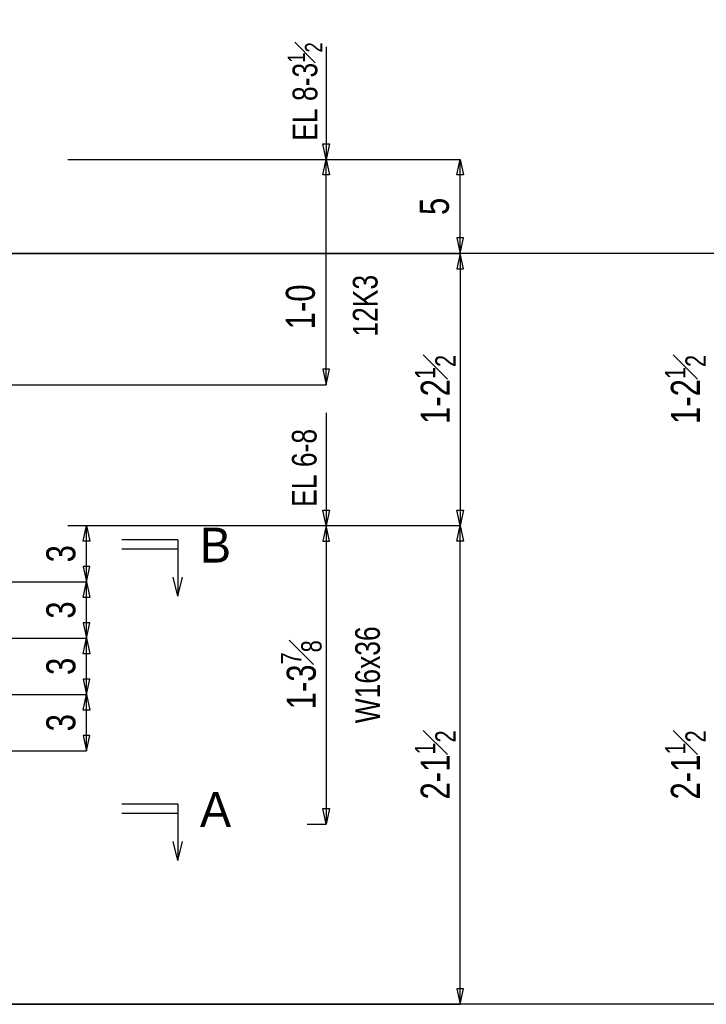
# Model space of a CAD drawing. Header units: inches. Extents: x -17.2 to 17.5, y -11.2 to 11.2.
# Tile 5 of 11: x -6.5 to -3.5, y 3 to 7.4. Entities that reach past the tile are written whole.
import ezdxf
from ezdxf.enums import TextEntityAlignment as Align

# ---------------------------------------------------------------- set-up
doc = ezdxf.new("R2010")
doc.units = ezdxf.units.IN
doc.header["$LTSCALE"] = 2.5
doc.header["$MEASUREMENT"] = 0
doc.layers.add('Outline', color=7, linetype='Continuous')
doc.styles.add('MTextWidth', font='txt', dxfattribs={"width": 0.8, "height": 0.2})

msp = doc.modelspace()

# ---------------------------------------------------------------- linework, layer by layer
at = {"color": 1, "linetype": 'Continuous'}
for p, q in [((-5.1728, 7.291), (-5.1728, 6.791)), ((-5.1728, 6.791), (-5.1876, 6.8599)), ((-5.1876, 6.8599), (-5.158, 6.8599)), ((-5.158, 6.8599), (-5.1728, 6.791)), ((-6.3196, 6.791), (-4.5778, 6.791)), ((-6.3196, 6.791), (-5.1728, 6.791)), ((-5.1876, 6.7221), (-5.1728, 6.791)), ((-5.1728, 6.791), (-5.1728, 6.791)), ((-5.1728, 5.791), (-5.1728, 6.791)), ((-5.1728, 6.791), (-5.158, 6.7221)), ((-4.5926, 6.7221), (-4.5778, 6.791)), ((-4.5778, 6.3743), (-4.5778, 6.791)), ((-4.5778, 6.791), (-4.5631, 6.7221)), ((-5.158, 6.7221), (-5.1876, 6.7221)), ((-4.5631, 6.7221), (-4.5926, 6.7221)), ((-4.5631, 6.4432), (-4.5926, 6.4432)), ((-4.5926, 6.4432), (-4.5778, 6.3743)), ((-4.5778, 6.3743), (-4.5631, 6.4432)), ((-4.5778, 6.3743), (-4.5778, 6.3743)), ((-5.158, 5.8599), (-5.1876, 5.8599)), ((-5.1876, 5.8599), (-5.1728, 5.791)), ((-5.1728, 5.791), (-5.158, 5.8599)), ((-6.5696, 5.791), (-5.1728, 5.791)), ((-6.3196, 5.166), (-6.2363, 5.166)), ((-6.251, 5.0971), (-6.2363, 5.166)), ((-6.2363, 4.916), (-6.2363, 5.166)), ((-6.2363, 5.166), (-6.2215, 5.0971)), ((-6.2215, 5.0971), (-6.251, 5.0971)), ((-6.2215, 4.9849), (-6.251, 4.9849)), ((-6.251, 4.9849), (-6.2363, 4.916)), ((-6.2363, 4.916), (-6.2215, 4.9849)), ((-7.9915, 4.916), (-6.2363, 4.916)), ((-6.251, 4.8471), (-6.2363, 4.916)), ((-6.2363, 4.666), (-6.2363, 4.916)), ((-6.2363, 4.916), (-6.2215, 4.8471)), ((-6.2363, 4.916), (-6.2363, 4.916)), ((-6.2215, 4.8471), (-6.251, 4.8471)), ((-6.2215, 4.7349), (-6.251, 4.7349)), ((-6.251, 4.7349), (-6.2363, 4.666)), ((-6.2363, 4.666), (-6.2215, 4.7349)), ((-7.9915, 4.666), (-6.2363, 4.666)), ((-7.9915, 4.666), (-6.2363, 4.666)), ((-6.251, 4.5971), (-6.2363, 4.666)), ((-6.2363, 4.416), (-6.2363, 4.666)), ((-6.2363, 4.666), (-6.2215, 4.5971)), ((-6.2215, 4.5971), (-6.251, 4.5971)), ((-6.2215, 4.4849), (-6.251, 4.4849)), ((-6.251, 4.4849), (-6.2363, 4.416)), ((-6.2363, 4.416), (-6.2215, 4.4849)), ((-7.9915, 4.416), (-6.2363, 4.416)), ((-7.9915, 4.416), (-6.2363, 4.416)), ((-6.251, 4.3471), (-6.2363, 4.416)), ((-6.2363, 4.166), (-6.2363, 4.416)), ((-6.2363, 4.416), (-6.2215, 4.3471)), ((-6.2215, 4.3471), (-6.251, 4.3471)), ((-6.2215, 4.2349), (-6.251, 4.2349)), ((-6.251, 4.2349), (-6.2363, 4.166)), ((-6.2363, 4.166), (-6.2215, 4.2349)), ((-6.5696, 4.166), (-6.2363, 4.166))]:
    msp.add_line(p, q, dxfattribs=at)
at = {"layer": 'Outline', "color": 1, "linetype": 'Continuous'}
for p, q in [((-0.3153, 6.3743), (-12.9878, 6.3743)), ((-8.731, 6.3743), (-4.5778, 6.3743)), ((-4.5778, 6.3743), (-4.5926, 6.3054)), ((-4.5631, 6.3054), (-4.5778, 6.3743)), ((-4.5778, 6.3743), (-4.5778, 5.166)), ((-4.5926, 6.3054), (-4.5631, 6.3054)), ((-5.1728, 5.666), (-5.1728, 5.166)), ((-5.1728, 5.166), (-5.1876, 5.2349)), ((-5.1876, 5.2349), (-5.158, 5.2349)), ((-5.158, 5.2349), (-5.1728, 5.166)), ((-4.5778, 5.166), (-4.5926, 5.2349)), ((-4.5926, 5.2349), (-4.5631, 5.2349)), ((-4.5631, 5.2349), (-4.5778, 5.166)), ((-6.2363, 5.166), (-4.5778, 5.166)), ((-5.1728, 5.166), (-5.1876, 5.0971)), ((-5.1728, 5.166), (-5.1728, 5.166)), ((-5.1728, 5.166), (-5.1728, 5.166)), ((-5.158, 5.0971), (-5.1728, 5.166)), ((-5.1728, 5.166), (-5.1728, 3.841)), ((-4.5926, 5.0971), (-4.5778, 5.166)), ((-4.5778, 3.041), (-4.5778, 5.166)), ((-4.5778, 5.166), (-4.5631, 5.0971)), ((-4.5778, 5.166), (-4.5778, 5.166)), ((-5.1876, 5.0971), (-5.158, 5.0971)), ((-4.5631, 5.0971), (-4.5926, 5.0971)), ((-5.1728, 3.841), (-5.1876, 3.9099)), ((-5.1876, 3.9099), (-5.158, 3.9099)), ((-5.158, 3.9099), (-5.1728, 3.841)), ((-5.2561, 3.841), (-5.1728, 3.841)), ((-4.5631, 3.1099), (-4.5926, 3.1099)), ((-4.5926, 3.1099), (-4.5778, 3.041)), ((-4.5778, 3.041), (-4.5631, 3.1099)), ((-0.3734, 3.041), (-13.6817, 3.041)), ((-8.731, 3.041), (-4.5778, 3.041))]:
    msp.add_line(p, q, dxfattribs=at)
at = {"layer": 'Outline', "color": 3, "linetype": 'Continuous'}
for p, q in [((-5.8303, 5.103), (-6.0803, 5.103)), ((-5.8303, 5.103), (-5.8303, 4.853)), ((-5.8303, 5.0613), (-6.0803, 5.0613)), ((-5.8303, 4.853), (-5.8511, 4.9363)), ((-5.8303, 4.853), (-5.8095, 4.9363)), ((-5.8303, 3.9297), (-6.0803, 3.9297)), ((-5.8303, 3.9297), (-5.8303, 3.6797)), ((-5.8303, 3.888), (-6.0803, 3.888)), ((-5.8303, 3.6797), (-5.8511, 3.763)), ((-5.8303, 3.6797), (-5.8095, 3.763))]:
    msp.add_line(p, q, dxfattribs=at)

# ---------------------------------------------------------------- texts
at = {"color": 2, "linetype": 'Continuous', "width": 0.8}
for s, height, p in [('5', 0.129, (-4.6275, 6.5827)), ('12K3', 0.10967, (-4.9442, 6.1417)), ('1-0', 0.12902, (-5.2224, 6.1364)), ('3', 0.129, (-6.2859, 5.041)), ('3', 0.129, (-6.2859, 4.791)), ('3', 0.129, (-6.2859, 4.541)), ('3', 0.129, (-6.2859, 4.291))]:
    msp.add_text(s, height=height, rotation=90, dxfattribs=at).set_placement(p, align=Align.CENTER)
at = {"color": 1, "linetype": 'Continuous', "insert": (-5.1897, 6.8743), "char_height": 0.109669, "attachment_point": 7, "rotation": 90, "style": 'MTextWidth'}
msp.add_mtext('\\A1;EL 8-3{\\H0.70x;\\S1#2;}', dxfattribs=at)
at = {"color": 2, "linetype": 'Continuous', "char_height": 0.129022, "attachment_point": 8, "rotation": 90, "style": 'MTextWidth'}
for s, insert in [('\\A1;1-2{\\H0.70x;\\S1#2;}', (-3.487, 5.7702)), ('\\A1;2-1{\\H0.70x;\\S1#2;}', (-3.487, 4.1035))]:
    msp.add_mtext(s, dxfattribs=dict(at, insert=insert))
at = {"layer": 'Outline', "color": 1, "linetype": 'Continuous', "width": 0.8}
msp.add_text('EL 6-8', height=0.10967, rotation=90, dxfattribs=at).set_placement((-5.215, 5.2493))
at = {"layer": 'Outline', "color": 3, "linetype": 'Continuous'}
for s, p in [('B', (-5.6636, 5.0792)), ('A', (-5.6636, 3.9059))]:
    msp.add_text(s, height=0.1548, dxfattribs=at).set_placement(p, align=Align.MIDDLE_CENTER)
at = {"layer": 'Outline', "color": 2, "linetype": 'Continuous', "width": 0.8}
msp.add_text('W16x36', height=0.10967, rotation=90, dxfattribs=at).set_placement((-4.9337, 4.5035), align=Align.CENTER)
at = {"layer": 'Outline', "color": 2, "linetype": 'Continuous', "char_height": 0.129022, "attachment_point": 8, "rotation": 90, "style": 'MTextWidth'}
for s, insert in [('\\A1;1-2{\\H0.70x;\\S1#2;}', (-4.5977, 5.7702)), ('\\A1;1-3{\\H0.70x;\\S7#8;}', (-5.1927, 4.5035)), ('\\A1;2-1{\\H0.70x;\\S1#2;}', (-4.5977, 4.1035))]:
    msp.add_mtext(s, dxfattribs=dict(at, insert=insert))

doc.saveas('drawing.dxf')
